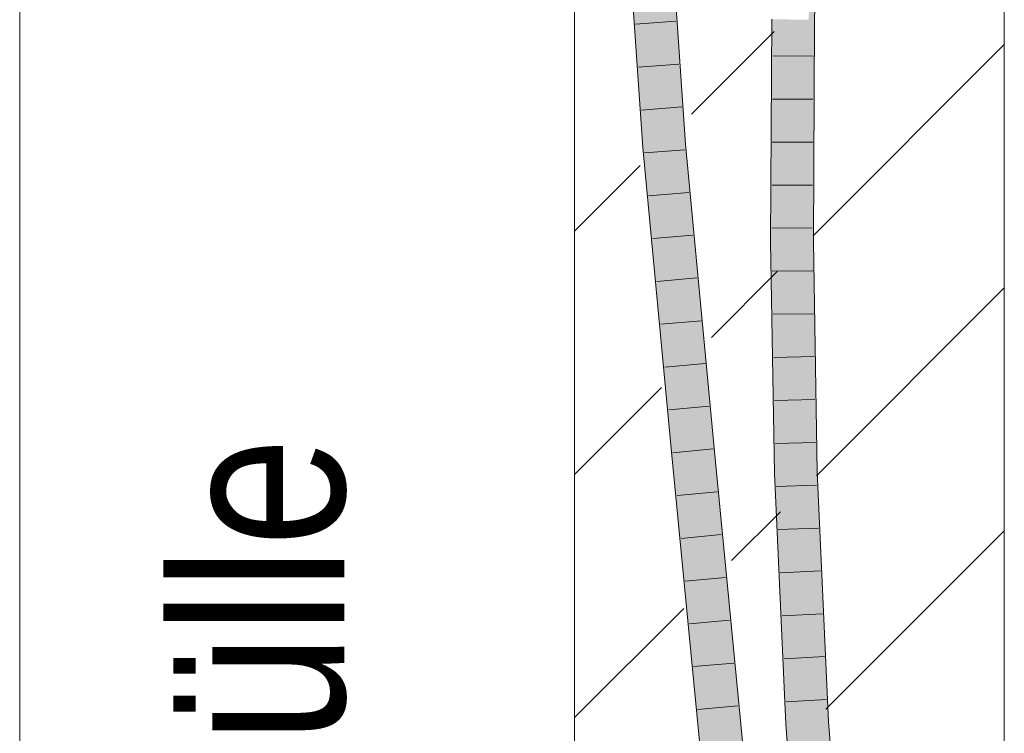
# Model space of a CAD drawing. Extents: x -620 to 300, y 62 to 1107.
# Tile 233 of 256: x 251.83 to 257.56, y 766.79 to 770.94. Entities that reach past the tile are written whole.
import ezdxf
from ezdxf.lldxf.tags import DXFTag

# ---------------------------------------------------------------- set-up
doc = ezdxf.new("R2010")
doc.units = 0
doc.layers.get('0').update_dxf_attribs({"lineweight": 35})
for name, color, linetype, lineweight, true_color in [('E_Detail_Beschriftung', 7, 'Continuous', 13, 0x009900), ('E_Detail_Wandschraffur', 7, 'Continuous', 5, 0xc0c0c0), ('E_Leerrohr 25-A06G9G0X8I', 7, 'Continuous', 9, 0xff8000), ('E_Leerrohr 25-Shading', 7, 'Continuous', 9, 0xff8000)]:
    doc.layers.add(name, color=color, linetype=linetype, lineweight=lineweight, true_color=true_color)
doc.layers.add('E_Detail_Linie_Text_Bem', color=7, linetype='Continuous', lineweight=13)
doc.styles.get("Standard").update_dxf_attribs({"font": 'ARIALN.TTF'})
tags = doc.linetypes.add('fein_strichliert', pattern=[4, 1, -2, 1]).pattern_tags.tags
tags[8:9] = [DXFTag(74, 4), DXFTag(75, 0), DXFTag(340, '0'), DXFTag(46, 0.0), DXFTag(50, 0.0), DXFTag(44, 0.0), DXFTag(45, 0.0)]
tags[6:7] = [DXFTag(74, 4), DXFTag(75, 0), DXFTag(340, '0'), DXFTag(46, 0.0), DXFTag(50, 0.0), DXFTag(44, 0.0), DXFTag(45, 0.0)]
tags[4:5] = [DXFTag(74, 4), DXFTag(75, 0), DXFTag(340, '0'), DXFTag(46, 0.0), DXFTag(50, 0.0), DXFTag(44, 0.0), DXFTag(45, 0.0)]
tags = doc.linetypes.add('fein_strichliert-A06G9G0V8I', pattern=[4, 1, -2, 1]).pattern_tags.tags
tags[8:9] = [DXFTag(74, 4), DXFTag(75, 0), DXFTag(340, '0'), DXFTag(46, 0.0), DXFTag(50, 0.0), DXFTag(44, 0.0), DXFTag(45, 0.0)]
tags[6:7] = [DXFTag(74, 4), DXFTag(75, 0), DXFTag(340, '0'), DXFTag(46, 0.0), DXFTag(50, 0.0), DXFTag(44, 0.0), DXFTag(45, 0.0)]
tags[4:5] = [DXFTag(74, 4), DXFTag(75, 0), DXFTag(340, '0'), DXFTag(46, 0.0), DXFTag(50, 0.0), DXFTag(44, 0.0), DXFTag(45, 0.0)]

# ---------------------------------------------------------------- blocks, each defined once
blk = doc.blocks.new('Shading-A06G9FMN8I', base_point=(255.3952, 758.4784))
at = {"layer": 'E_Leerrohr 25-Shading', "color": 43, "true_color": 0xd7ab7f}
for points in [[(255.3351, 771.9878), (255.4594, 770.1925), (255.439, 771.0164), (255.4792, 770.1942)], [(255.5483, 771.9977), (255.672, 770.2099), (255.5924, 771.8901), (255.7085, 770.2129)], [(256.4498, 770.9361), (256.468, 771.485), (256.4283, 770.9363), (256.4306, 771.0341)], [(256.4591, 770.936), (256.468, 771.485), (256.4498, 770.9361)], [(255.4792, 770.1942), (255.4958, 770.1955), (255.439, 771.0164)], [(256.4306, 771.0341), (256.4225, 770.9364), (256.4283, 770.9363)], [(256.2354, 769.6442), (256.2235, 770.9385), (256.2049, 770.142), (256.2091, 770.9387)], [(256.2381, 770.9384), (256.2235, 770.9385), (256.2256, 770.7654), (256.2249, 770.7859)], [(256.2381, 770.9384), (256.2256, 770.7654), (256.2377, 770.7652)], [(256.2392, 770.7652), (256.2381, 770.9384), (256.2377, 770.7652)], [(256.2423, 770.2938), (256.2457, 770.9383), (256.2381, 770.9384)], [(256.4283, 770.9363), (256.4225, 770.9364), (256.4157, 769.6453)], [(256.4239, 769.6454), (256.4498, 770.9361), (256.4157, 769.6453), (256.4283, 770.9363)], [(256.4239, 769.6454), (256.4591, 770.936), (256.4498, 770.9361)], [(256.4239, 769.6454), (256.4413, 769.6454), (256.4591, 770.936), (256.4557, 770.3011)], [(256.2249, 770.7859), (256.2354, 769.6442), (256.237, 770.4435)], [(256.2256, 770.7654), (256.237, 770.4435), (256.2377, 770.7652)], [(256.2423, 770.2938), (256.2392, 770.7652), (256.237, 770.4435), (256.2377, 770.7652)], [(256.237, 770.4435), (256.2354, 769.6442), (256.2423, 770.2936), (256.2389, 769.6443)], [(256.2423, 770.2938), (256.237, 770.4435), (256.2423, 770.2936)], [(256.4413, 769.6454), (256.4523, 769.6455), (256.4557, 770.3011)], [(255.4594, 770.1925), (255.5274, 769.4706), (255.4792, 770.1942)], [(255.5274, 769.4706), (255.4958, 770.1955), (255.4792, 770.1942)], [(255.4958, 770.1955), (255.5274, 769.4706), (255.504, 770.1086), (255.5924, 768.7814)], [(255.8407, 768.4217), (255.8771, 768.4252), (255.672, 770.2099), (255.7085, 770.2129)], [(256.2049, 770.142), (256.2023, 769.644), (256.2268, 769.6442)], [(256.2354, 769.6442), (256.2049, 770.142), (256.2268, 769.6442)], [(255.5924, 768.7814), (255.6283, 768.4014), (255.504, 770.1086), (255.6647, 768.4049)], [(256.2023, 769.644), (256.2442, 769.3282), (256.2268, 769.6442)], [(256.2613, 768.3008), (256.2023, 769.644), (256.2247, 768.2996)], [(256.2023, 769.644), (256.2613, 768.3008), (256.2442, 769.3282), (256.2442, 769.3279)], [(256.2442, 769.3282), (256.2354, 769.6442), (256.2268, 769.6442)], [(256.2442, 769.3279), (256.2389, 769.6443), (256.2354, 769.6442)], [(256.4239, 769.6454), (256.4157, 769.6453), (256.4291, 768.8402)], [(256.435, 769.1863), (256.4413, 769.6454), (256.4241, 769.6224), (256.4239, 769.6454)], [(256.4314, 768.9206), (256.435, 769.1863), (256.4243, 769.5823), (256.4241, 769.6224)], [(256.4427, 769.3143), (256.4413, 769.6454), (256.4369, 769.1116), (256.435, 769.1863)], [(256.4427, 769.3143), (256.4523, 769.6455), (256.4413, 769.6454)], [(256.4523, 769.6455), (256.4427, 769.3143), (256.4581, 768.5007), (256.4457, 768.6459)], [(256.4523, 769.6455), (256.4581, 768.5007), (256.4574, 769.3397)], [(256.4243, 769.5823), (256.4291, 768.8402), (256.4314, 768.9206)], [(256.4574, 769.3397), (256.4578, 768.8457), (256.4656, 768.8461)], [(256.445, 768.787), (256.4427, 769.3143), (256.4369, 769.1116)], [(256.435, 769.1863), (256.4314, 768.9206), (256.4369, 769.1116)], [(256.4327, 768.7977), (256.4369, 769.1116), (256.4314, 768.9206)], [(256.4327, 768.7977), (256.4457, 768.6459), (256.4369, 769.1116), (256.445, 768.787)], [(256.4314, 768.9206), (256.4291, 768.8402), (256.4327, 768.7977)], [(256.4327, 768.7977), (256.4291, 768.8402), (256.438, 768.3063)], [(256.4578, 768.8457), (256.4581, 768.5007), (256.4656, 768.8461), (256.4745, 768.3075)], [(256.4457, 768.6459), (256.4327, 768.7977), (256.4471, 768.3066), (256.438, 768.3063)], [(256.4471, 768.3066), (256.4582, 768.307), (256.4457, 768.6459), (256.4581, 768.5007)], [(256.4582, 768.307), (256.4745, 768.3075), (256.4581, 768.5007)], [(256.0234, 766.5243), (256.0598, 766.5275), (255.8407, 768.4217), (255.8771, 768.4252)], [(255.8108, 766.5059), (255.8473, 766.509), (255.6283, 768.4014), (255.6647, 768.4049)], [(256.2613, 768.3008), (256.2247, 768.2996), (256.3275, 766.8408), (256.291, 766.8385)], [(256.4471, 768.3066), (256.438, 768.3063), (256.504, 766.8516)], [(256.5099, 766.852), (256.4582, 768.307), (256.504, 766.8516), (256.4471, 768.3066)], [(256.5405, 766.8539), (256.4745, 768.3075), (256.5099, 766.852), (256.4582, 768.307)], [(256.3275, 766.8408), (256.291, 766.8385), (256.4524, 765.1978), (256.416, 765.1947)], [(256.5099, 766.852), (256.504, 766.8516), (256.6286, 765.2126)], [(256.6651, 765.2157), (256.5405, 766.8539), (256.6286, 765.2126), (256.5099, 766.852)]]:
    blk.add_solid(points, dxfattribs=at)
at = {"layer": 'E_Leerrohr 25-Shading', "color": 31, "true_color": 0xfabd7f}
for points in [[(255.4958, 770.1955), (255.5839, 770.2027), (255.3717, 771.9895), (255.46, 771.9937)], [(255.5756, 770.3237), (255.5483, 771.9977), (255.4768, 771.7508), (255.4846, 771.9098)], [(255.5483, 771.9977), (255.5756, 770.3237), (255.672, 770.2099), (255.5839, 770.2027)], [(256.3073, 769.6447), (256.268, 770.938), (256.2423, 770.2938), (256.2457, 770.9383)], [(256.3073, 769.6447), (256.3273, 769.6448), (256.268, 770.938), (256.3199, 770.9375)], [(256.3273, 769.6448), (256.3341, 770.9373), (256.3199, 770.9375)], [(256.4225, 770.9364), (256.3341, 770.9373), (256.4157, 769.6453), (256.3273, 769.6448)], [(256.2423, 770.2938), (256.2389, 769.6443), (256.2653, 769.6444)], [(256.3073, 769.6447), (256.2423, 770.2938), (256.2653, 769.6444)], [(255.6647, 768.4049), (255.7527, 768.4133), (255.4958, 770.1955), (255.5839, 770.2027)], [(255.5839, 770.2027), (255.7527, 768.4133), (255.672, 770.2099), (255.7869, 768.4166)], [(255.7869, 768.4166), (255.8407, 768.4217), (255.672, 770.2099)], [(256.2389, 769.6443), (256.2989, 768.9178), (256.2653, 769.6444)], [(256.2442, 769.3279), (256.2989, 768.9178), (256.2389, 769.6443)], [(256.2989, 768.9178), (256.3073, 769.6447), (256.2653, 769.6444)], [(256.3073, 769.6447), (256.2989, 768.9178), (256.3102, 769.5759), (256.3496, 768.3036)], [(256.3407, 768.8365), (256.3273, 769.6448), (256.3073, 769.6447)], [(256.4291, 768.8402), (256.4157, 769.6453), (256.3407, 768.8365), (256.3273, 769.6448)], [(256.3496, 768.3036), (256.3407, 768.8365), (256.3102, 769.5759)], [(256.2613, 768.3008), (256.3005, 768.302), (256.2442, 769.3279)], [(256.2442, 769.3279), (256.3005, 768.302), (256.2989, 768.9178), (256.3274, 768.3029)], [(256.3274, 768.3029), (256.3496, 768.3036), (256.2989, 768.9178)], [(256.438, 768.3063), (256.4291, 768.8402), (256.3496, 768.3036), (256.3407, 768.8365)], [(255.8473, 766.509), (255.9353, 766.5167), (255.6647, 768.4049), (255.7527, 768.4133)], [(255.7527, 768.4133), (255.8541, 767.3599), (255.7869, 768.4166)], [(255.8541, 767.3599), (255.8407, 768.4217), (255.7869, 768.4166)], [(255.8407, 768.4217), (255.8541, 767.3599), (256.0189, 766.5239), (255.9353, 766.5167)], [(255.8407, 768.4217), (256.0189, 766.5239), (256.0234, 766.5243)], [(256.3005, 768.302), (256.2613, 768.3008), (256.4016, 766.8453), (256.3275, 766.8408)], [(256.4016, 766.8453), (256.4158, 766.8462), (256.3005, 768.302), (256.3274, 768.3029)], [(256.4158, 766.8462), (256.3496, 768.3036), (256.3274, 768.3029)], [(256.438, 768.3063), (256.3496, 768.3036), (256.504, 766.8516), (256.4158, 766.8462)], [(256.5405, 765.2052), (256.4016, 766.8453), (256.4524, 765.1978), (256.3275, 766.8408)], [(256.5405, 765.2052), (256.4158, 766.8462), (256.4016, 766.8453)], [(256.504, 766.8516), (256.4158, 766.8462), (256.6286, 765.2126), (256.5405, 765.2052)]]:
    blk.add_solid(points, dxfattribs=at)
blk = doc.blocks.new('Referenz-A06G9G138I')
at = {"layer": 'E_Detail_Linie_Text_Bem', "linetype": 'fein_strichliert-A06G9G0V8I', "ltscale": 0.65}
blk.add_line((251.834, 757.4268), (251.834, 810.3061), dxfattribs=at)
at = {"layer": 'E_Detail_Linie_Text_Bem', "linetype": 'Continuous', "ltscale": 0.13}
for p, q in [((257.5624, 798.2348), (257.5624, 758.2348)), ((255.0624, 758.2348), (255.0624, 786.2348))]:
    blk.add_line(p, q, dxfattribs=at)
at = {"layer": 'E_Detail_Wandschraffur', "linetype": 'fein_strichliert', "ltscale": 0.13}
for p, q in [((255.7431, 770.3871), (256.2235, 770.8675)), ((255.0624, 769.7064), (255.4448, 770.0887)), ((256.469, 768.2845), (257.5624, 769.3779)), ((255.9755, 767.791), (256.2594, 768.0749)), ((255.0624, 766.8779), (255.6974, 767.5129))]:
    blk.add_line(p, q, dxfattribs=at)
at = {"layer": 'E_Detail_Wandschraffur', "linetype": 'ByBlock', "ltscale": 0.13}
for p, q in [((256.4501, 769.6798), (257.5624, 770.7921)), ((255.8593, 769.089), (256.2415, 769.4712)), ((255.0624, 768.2921), (255.5674, 768.7971)), ((256.5245, 766.9257), (257.5624, 767.9637))]:
    blk.add_line(p, q, dxfattribs=at)
at = {"layer": 'E_Leerrohr 25-A06G9G0X8I', "linetype": 'Continuous', "ltscale": 0.13}
for p, q in [((256.4802, 772.2467), (256.4591, 770.936)), ((255.4594, 770.1925), (255.3351, 771.9878)), ((255.7085, 770.2129), (255.5849, 771.9994)), ((255.6516, 770.927), (255.4171, 770.9111)), ((256.2091, 770.9387), (256.2023, 769.6441)), ((256.4591, 770.936), (256.4523, 769.6455)), ((256.2155, 770.7255), (256.4505, 770.7236)), ((255.6688, 770.6782), (255.4344, 770.6612)), ((256.2142, 770.4751), (256.4492, 770.474)), ((255.686, 770.4293), (255.4517, 770.4112)), ((255.6283, 768.4015), (255.4594, 770.1925)), ((255.8771, 768.4252), (255.7085, 770.2129)), ((256.2128, 770.2247), (256.4478, 770.2243)), ((255.704, 770.1805), (255.4698, 770.1613)), ((256.2115, 769.9743), (256.4465, 769.9747)), ((255.7275, 769.9319), (255.4933, 769.9122)), ((256.2102, 769.724), (256.4452, 769.7251)), ((255.751, 769.6832), (255.5168, 769.6631)), ((256.2023, 769.6441), (256.2247, 768.2996)), ((256.4523, 769.6455), (256.4745, 768.3075)), ((256.2126, 769.4735), (256.4476, 769.4756)), ((255.7744, 769.4345), (255.5403, 769.414)), ((256.2168, 769.223), (256.4518, 769.2262)), ((255.7979, 769.1858), (255.5638, 769.1649)), ((255.8213, 768.9371), (255.5873, 768.9158)), ((256.221, 768.9724), (256.4559, 768.9768)), ((256.2251, 768.7219), (256.4601, 768.7274)), ((255.8448, 768.6885), (255.6108, 768.6666)), ((256.2293, 768.4714), (256.4642, 768.478)), ((255.8682, 768.4398), (255.6343, 768.4175)), ((256.0598, 766.5275), (255.8771, 768.4252)), ((255.8108, 766.5058), (255.6283, 768.4015)), ((256.2247, 768.2996), (256.291, 766.8385)), ((256.4745, 768.3075), (256.5405, 766.8539)), ((255.8922, 768.1908), (255.6582, 768.1688)), ((256.2357, 768.2209), (256.4706, 768.2287)), ((256.2471, 767.9706), (256.4819, 767.9796)), ((255.9161, 767.9419), (255.6821, 767.9201)), ((256.2585, 767.7202), (256.4932, 767.7304)), ((255.9401, 767.6929), (255.7061, 767.6713)), ((255.9641, 767.4439), (255.73, 767.4226)), ((256.2698, 767.4699), (256.5046, 767.4813)), ((256.2812, 767.2195), (256.5159, 767.2321)), ((255.988, 767.1949), (255.754, 767.1739)), ((256.2926, 766.9692), (256.5272, 766.983)), ((256.012, 766.9459), (255.7779, 766.9252)), ((256.291, 766.8385), (256.4159, 765.1947)), ((256.5405, 766.8539), (256.6651, 765.2157))]:
    blk.add_line(p, q, dxfattribs=at)
at = {"layer": 'E_Detail_Beschriftung', "linetype": 'Continuous', "ltscale": 0.13, "insert": (252.7235, 762.8406), "char_height": 1, "attachment_point": 1, "rotation": 90}
blk.add_mtext('{\\fArial Narrow;4x Endtülle}', dxfattribs=at)

msp = doc.modelspace()

# ---------------------------------------------------------------- block references
at = {"color": 8, "lineweight": 25, "ltscale": 0.25, "true_color": 0x808080}
msp.add_blockref('Referenz-A06G9G138I', (0, 0), dxfattribs=at)
msp.add_blockref('Shading-A06G9FMN8I', (255.3952, 758.4784))

doc.saveas('drawing.dxf')
